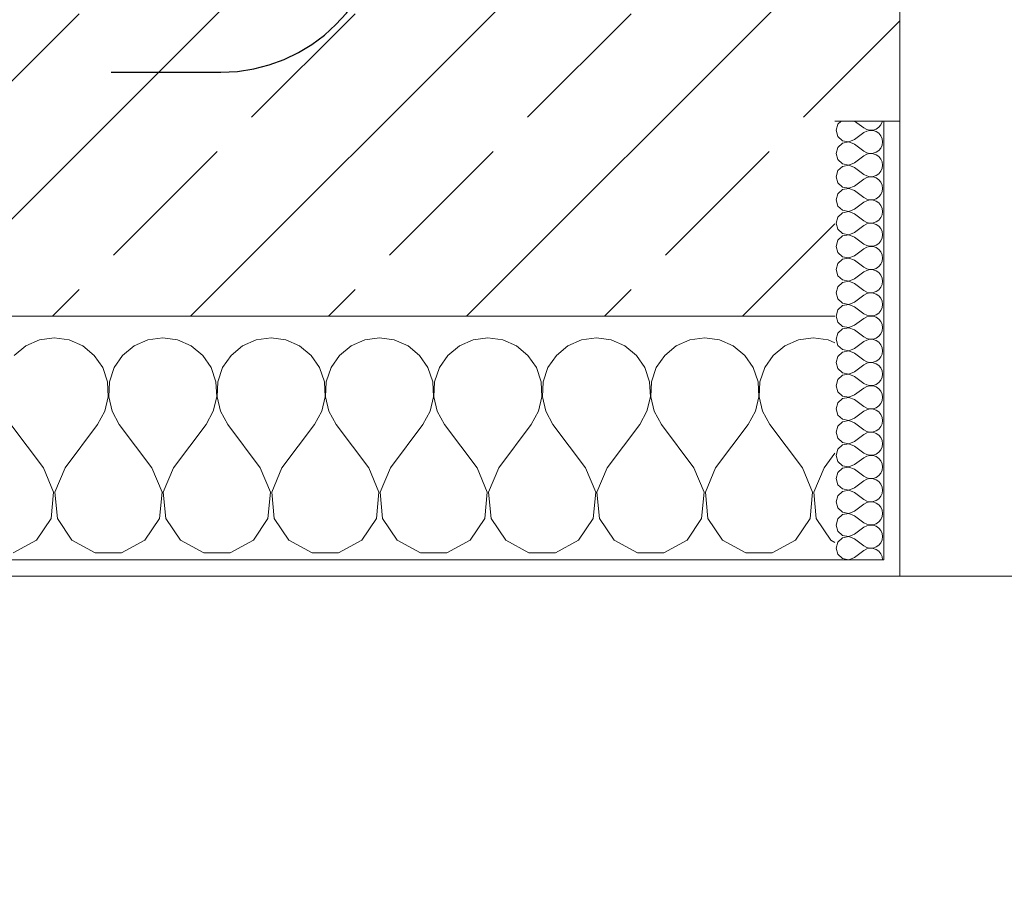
# Model space of a CAD drawing. Header units: metres. Extents: x -3.6 to 65.4, y -11 to 16.8.
# Tile 7 of 178: x 0.579 to 1.184, y -0.347 to 0.187. Entities that reach past the tile are written whole.
import ezdxf

# ---------------------------------------------------------------- set-up
doc = ezdxf.new("R2010")
doc.units = ezdxf.units.M
doc.header["$MEASUREMENT"] = 0
doc.linetypes.add('Punktlinie eng', pattern=[0.0375, 0.0125, -0.025])
for name, color, linetype in [('154 - Bemaßung_ Beschriftung.Ausbau - Deckenspiegel', 7, 'Continuous'), ('208 - Marker.Detail', 7, 'Continuous'), ('604 - Struktur.Wand Aussen', 7, 'Continuous')]:
    doc.layers.add(name, color=color, linetype=linetype)
doc.styles.add('ERSTELLTER_STIL_2', font='txt')
doc.dimstyles.new('ERSTELLTER_STIL__1', dxfattribs={"dimtxt": 0.1, "dimasz": 0.0532, "dimexe": 0.18, "dimexo": 0.0625, "dimgap": 0, "dimtad": 1, "dimtih": 1, "dimtoh": 1, "dimzin": 0, "dimdsep": 46, "dimtxsty": 'ERSTELLTER_STIL_2', "dimblk": 'ARROWHEAD_2', "dimblk1": 'ARROWHEAD_2', "dimblk2": 'ARROWHEAD_2', "dimcen": 0.09, "dimse1": 1, "dimse2": 1, "dimclrd": 7, "dimclre": 7, "dimclrt": 7, "dimazin": 0, "dimtfac": 1, "dimtdec": 4, "dimtmove": 0, "dimatfit": 3, "dimfxl": 1, "dimtolj": 1, "dimtzin": 0, "dimarcsym": 0})
pattern_1 = [(0, (0, 0), (0, 0.0866025), [0, -0.05]), (0, (0.025, 0.0433), (0, 0.0866025), [0, -0.05])]

# ---------------------------------------------------------------- blocks, each defined once
blk = doc.blocks.new('*X65')
at = {"layer": '604 - Struktur.Wand Aussen', "color": 7, "linetype": 'Continuous', "lineweight": 5}
for p, q in [((0.59089, -0.0096), (0.58248, -0.01331)), ((0.6, -0.00833), (0.59089, -0.0096)), ((0.60911, -0.0096), (0.6, -0.00833)), ((0.61752, -0.01331), (0.60911, -0.0096)), ((0.65756, -0.0096), (0.64914, -0.01331)), ((0.66667, -0.00833), (0.65756, -0.0096)), ((0.67578, -0.0096), (0.66667, -0.00833)), ((0.68419, -0.01331), (0.67578, -0.0096)), ((0.72422, -0.0096), (0.71581, -0.01331)), ((0.73333, -0.00833), (0.72422, -0.0096)), ((0.74244, -0.0096), (0.73333, -0.00833)), ((0.75086, -0.01331), (0.74244, -0.0096)), ((0.79089, -0.0096), (0.78248, -0.01331)), ((0.8, -0.00833), (0.79089, -0.0096)), ((0.80911, -0.0096), (0.8, -0.00833)), ((0.81752, -0.01331), (0.80911, -0.0096)), ((0.85756, -0.0096), (0.84914, -0.01331)), ((0.86667, -0.00833), (0.85756, -0.0096)), ((0.87578, -0.0096), (0.86667, -0.00833)), ((0.88419, -0.01331), (0.87578, -0.0096)), ((0.92422, -0.0096), (0.91581, -0.01331)), ((0.93333, -0.00833), (0.92422, -0.0096)), ((0.94244, -0.0096), (0.93333, -0.00833)), ((0.95086, -0.01331), (0.94244, -0.0096)), ((0.99089, -0.0096), (0.98248, -0.01331)), ((1, -0.00833), (0.99089, -0.0096)), ((1.00911, -0.0096), (1, -0.00833)), ((1.01752, -0.01331), (1.00911, -0.0096)), ((1.05756, -0.0096), (1.04914, -0.01331)), ((1.06667, -0.00833), (1.05756, -0.0096)), ((1.07578, -0.0096), (1.06667, -0.00833)), ((1.08, -0.01146), (1.07578, -0.0096)), ((0.58248, -0.01331), (0.57539, -0.01918)), ((0.62461, -0.01918), (0.61752, -0.01331)), ((0.64914, -0.01331), (0.64206, -0.01918)), ((0.69127, -0.01918), (0.68419, -0.01331)), ((0.71581, -0.01331), (0.70873, -0.01918)), ((0.75794, -0.01918), (0.75086, -0.01331)), ((0.78248, -0.01331), (0.77539, -0.01918)), ((0.82461, -0.01918), (0.81752, -0.01331)), ((0.84914, -0.01331), (0.84206, -0.01918)), ((0.89127, -0.01918), (0.88419, -0.01331)), ((0.91581, -0.01331), (0.90873, -0.01918)), ((0.95794, -0.01918), (0.95086, -0.01331)), ((0.98248, -0.01331), (0.97539, -0.01918)), ((1.02461, -0.01918), (1.01752, -0.01331)), ((1.04914, -0.01331), (1.04206, -0.01918)), ((0.62981, -0.02676), (0.62461, -0.01918)), ((0.64206, -0.01918), (0.63685, -0.02676)), ((0.69648, -0.02676), (0.69127, -0.01918)), ((0.70873, -0.01918), (0.70352, -0.02676)), ((0.76315, -0.02676), (0.75794, -0.01918)), ((0.77539, -0.01918), (0.77019, -0.02676)), ((0.82981, -0.02676), (0.82461, -0.01918)), ((0.84206, -0.01918), (0.83685, -0.02676)), ((0.89648, -0.02676), (0.89127, -0.01918)), ((0.90873, -0.01918), (0.90352, -0.02676)), ((0.96315, -0.02676), (0.95794, -0.01918)), ((0.97539, -0.01918), (0.97019, -0.02676)), ((1.02981, -0.02676), (1.02461, -0.01918)), ((1.04206, -0.01918), (1.03685, -0.02676)), ((0.63275, -0.03547), (0.62981, -0.02676)), ((0.63685, -0.02676), (0.63391, -0.03547)), ((0.69942, -0.03547), (0.69648, -0.02676)), ((0.70352, -0.02676), (0.70058, -0.03547)), ((0.76609, -0.03547), (0.76315, -0.02676)), ((0.77019, -0.02676), (0.76725, -0.03547)), ((0.83275, -0.03547), (0.82981, -0.02676)), ((0.83685, -0.02676), (0.83391, -0.03547)), ((0.89942, -0.03547), (0.89648, -0.02676)), ((0.90352, -0.02676), (0.90058, -0.03547)), ((0.96609, -0.03547), (0.96315, -0.02676)), ((0.97019, -0.02676), (0.96725, -0.03547)), ((1.03275, -0.03547), (1.02981, -0.02676)), ((1.03685, -0.02676), (1.03391, -0.03547)), ((0.6332, -0.04466), (0.63275, -0.03547)), ((0.63391, -0.03547), (0.63347, -0.04466)), ((0.69987, -0.04466), (0.69942, -0.03547)), ((0.70058, -0.03547), (0.70013, -0.04466)), ((0.76653, -0.04466), (0.76609, -0.03547)), ((0.76725, -0.03547), (0.7668, -0.04466)), ((0.8332, -0.04466), (0.83275, -0.03547)), ((0.83391, -0.03547), (0.83347, -0.04466)), ((0.89987, -0.04466), (0.89942, -0.03547)), ((0.90058, -0.03547), (0.90013, -0.04466)), ((0.96653, -0.04466), (0.96609, -0.03547)), ((0.96725, -0.03547), (0.9668, -0.04466)), ((1.0332, -0.04466), (1.03275, -0.03547)), ((1.03391, -0.03547), (1.03347, -0.04466)), ((0.63112, -0.05362), (0.6332, -0.04466)), ((0.63347, -0.04466), (0.63555, -0.05362)), ((0.69778, -0.05362), (0.69987, -0.04466)), ((0.70013, -0.04466), (0.70222, -0.05362)), ((0.76445, -0.05362), (0.76653, -0.04466)), ((0.7668, -0.04466), (0.76888, -0.05362)), ((0.83112, -0.05362), (0.8332, -0.04466)), ((0.83347, -0.04466), (0.83555, -0.05362)), ((0.89778, -0.05362), (0.89987, -0.04466)), ((0.90013, -0.04466), (0.90222, -0.05362)), ((0.96445, -0.05362), (0.96653, -0.04466)), ((0.9668, -0.04466), (0.96888, -0.05362)), ((1.03112, -0.05362), (1.0332, -0.04466)), ((1.03347, -0.04466), (1.03555, -0.05362)), ((0.62667, -0.06167), (0.63112, -0.05362)), ((0.63555, -0.05362), (0.64, -0.06167)), ((0.69333, -0.06167), (0.69778, -0.05362)), ((0.70222, -0.05362), (0.70667, -0.06167)), ((0.76, -0.06167), (0.76445, -0.05362)), ((0.76888, -0.05362), (0.77333, -0.06167)), ((0.82667, -0.06167), (0.83112, -0.05362)), ((0.83555, -0.05362), (0.84, -0.06167)), ((0.89333, -0.06167), (0.89778, -0.05362)), ((0.90222, -0.05362), (0.90667, -0.06167)), ((0.96, -0.06167), (0.96445, -0.05362)), ((0.96888, -0.05362), (0.97333, -0.06167)), ((1.02667, -0.06167), (1.03112, -0.05362)), ((1.03555, -0.05362), (1.04, -0.06167)), ((0.59333, -0.08833), (0.57333, -0.06167)), ((0.60667, -0.08833), (0.62667, -0.06167)), ((0.66, -0.08833), (0.64, -0.06167)), ((0.67333, -0.08833), (0.69333, -0.06167)), ((0.72667, -0.08833), (0.70667, -0.06167)), ((0.74, -0.08833), (0.76, -0.06167)), ((0.79333, -0.08833), (0.77333, -0.06167)), ((0.80667, -0.08833), (0.82667, -0.06167)), ((0.86, -0.08833), (0.84, -0.06167)), ((0.87333, -0.08833), (0.89333, -0.06167)), ((0.92667, -0.08833), (0.90667, -0.06167)), ((0.94, -0.08833), (0.96, -0.06167)), ((0.99333, -0.08833), (0.97333, -0.06167)), ((1.00667, -0.08833), (1.02667, -0.06167)), ((1.06, -0.08833), (1.04, -0.06167)), ((1.07333, -0.08833), (1.08, -0.07944)), ((0.59962, -0.1033), (0.59333, -0.08833)), ((0.60667, -0.08833), (0.60038, -0.1033)), ((0.66629, -0.1033), (0.66, -0.08833)), ((0.67333, -0.08833), (0.66705, -0.1033)), ((0.73295, -0.1033), (0.72667, -0.08833)), ((0.74, -0.08833), (0.73371, -0.1033)), ((0.79962, -0.1033), (0.79333, -0.08833)), ((0.80667, -0.08833), (0.80038, -0.1033)), ((0.86629, -0.1033), (0.86, -0.08833)), ((0.87333, -0.08833), (0.86705, -0.1033)), ((0.93295, -0.1033), (0.92667, -0.08833)), ((0.94, -0.08833), (0.93371, -0.1033)), ((0.99962, -0.1033), (0.99333, -0.08833)), ((1.00667, -0.08833), (1.00038, -0.1033)), ((1.06629, -0.1033), (1.06, -0.08833)), ((1.07333, -0.08833), (1.06705, -0.1033)), ((0.59808, -0.11947), (0.59962, -0.1033)), ((0.60038, -0.1033), (0.60192, -0.11947)), ((0.66475, -0.11947), (0.66629, -0.1033)), ((0.66705, -0.1033), (0.66858, -0.11947)), ((0.73142, -0.11947), (0.73295, -0.1033)), ((0.73371, -0.1033), (0.73525, -0.11947)), ((0.79808, -0.11947), (0.79962, -0.1033)), ((0.80038, -0.1033), (0.80192, -0.11947)), ((0.86475, -0.11947), (0.86629, -0.1033)), ((0.86705, -0.1033), (0.86858, -0.11947)), ((0.93142, -0.11947), (0.93295, -0.1033)), ((0.93371, -0.1033), (0.93525, -0.11947)), ((0.99808, -0.11947), (0.99962, -0.1033)), ((1.00038, -0.1033), (1.00192, -0.11947)), ((1.06475, -0.11947), (1.06629, -0.1033)), ((1.06705, -0.1033), (1.06858, -0.11947)), ((0.5891, -0.13299), (0.59808, -0.11947)), ((0.60192, -0.11947), (0.6109, -0.13299)), ((0.65576, -0.13299), (0.66475, -0.11947)), ((0.66858, -0.11947), (0.67757, -0.13299)), ((0.72243, -0.13299), (0.73142, -0.11947)), ((0.73525, -0.11947), (0.74424, -0.13299)), ((0.7891, -0.13299), (0.79808, -0.11947)), ((0.80192, -0.11947), (0.8109, -0.13299)), ((0.85576, -0.13299), (0.86475, -0.11947)), ((0.86858, -0.11947), (0.87757, -0.13299)), ((0.92243, -0.13299), (0.93142, -0.11947)), ((0.93525, -0.11947), (0.94424, -0.13299)), ((0.9891, -0.13299), (0.99808, -0.11947)), ((1.00192, -0.11947), (1.0109, -0.13299)), ((1.05576, -0.13299), (1.06475, -0.11947)), ((1.06858, -0.11947), (1.07757, -0.13299)), ((0.57479, -0.14066), (0.5891, -0.13299)), ((0.6109, -0.13299), (0.62521, -0.14066)), ((0.64145, -0.14066), (0.65576, -0.13299)), ((0.67757, -0.13299), (0.69188, -0.14066)), ((0.70812, -0.14066), (0.72243, -0.13299)), ((0.74424, -0.13299), (0.75855, -0.14066)), ((0.77479, -0.14066), (0.7891, -0.13299)), ((0.8109, -0.13299), (0.82521, -0.14066)), ((0.84145, -0.14066), (0.85576, -0.13299)), ((0.87757, -0.13299), (0.89188, -0.14066)), ((0.90812, -0.14066), (0.92243, -0.13299)), ((0.94424, -0.13299), (0.95855, -0.14066)), ((0.97479, -0.14066), (0.9891, -0.13299)), ((1.0109, -0.13299), (1.02521, -0.14066)), ((1.04145, -0.14066), (1.05576, -0.13299)), ((1.07757, -0.13299), (1.08, -0.13429)), ((0.62521, -0.14066), (0.64145, -0.14066)), ((0.69188, -0.14066), (0.70812, -0.14066)), ((0.75855, -0.14066), (0.77479, -0.14066)), ((0.82521, -0.14066), (0.84145, -0.14066)), ((0.89188, -0.14066), (0.90812, -0.14066)), ((0.95855, -0.14066), (0.97479, -0.14066)), ((1.02521, -0.14066), (1.04145, -0.14066))]:
    blk.add_line(p, q, dxfattribs=at)
blk = doc.blocks.new('*X107')
at = {"layer": '604 - Struktur.Wand Aussen', "color": 7, "linetype": 'Continuous', "lineweight": 5}
for p, q in [((1.08178, 0.12304), (1.08071, 0.11929)), ((1.08392, 0.125), (1.08178, 0.12304)), ((1.09214, 0.125), (1.09786, 0.12071)), ((1.10534, 0.12004), (1.10696, 0.12116)), ((1.10696, 0.12116), (1.10822, 0.12267)), ((1.10822, 0.12267), (1.10901, 0.12448)), ((1.10901, 0.12448), (1.10909, 0.125)), ((1.08071, 0.11929), (1.08178, 0.11553)), ((1.08178, 0.11553), (1.08466, 0.1129)), ((1.09214, 0.11357), (1.09786, 0.11786)), ((1.09786, 0.12071), (1.09958, 0.11976)), ((1.09958, 0.11881), (1.09786, 0.11786)), ((1.09958, 0.11976), (1.1015, 0.11931)), ((1.1015, 0.11926), (1.09958, 0.11881)), ((1.1015, 0.11931), (1.10347, 0.11941)), ((1.10347, 0.11916), (1.1015, 0.11926)), ((1.10347, 0.11941), (1.10534, 0.12004)), ((1.10534, 0.11853), (1.10347, 0.11916)), ((1.10696, 0.11742), (1.10534, 0.11853)), ((1.10822, 0.1159), (1.10696, 0.11742)), ((1.10901, 0.11409), (1.10822, 0.1159)), ((1.08466, 0.11139), (1.08178, 0.10876)), ((1.08466, 0.1129), (1.0885, 0.11217)), ((1.0885, 0.11211), (1.08466, 0.11139)), ((1.0885, 0.11217), (1.09214, 0.11357)), ((1.09214, 0.11071), (1.0885, 0.11211)), ((1.09214, 0.11071), (1.09786, 0.10643)), ((1.10822, 0.10839), (1.10901, 0.11019)), ((1.10929, 0.11214), (1.10901, 0.11409)), ((1.10901, 0.11019), (1.10929, 0.11214)), ((1.08178, 0.10876), (1.08071, 0.105)), ((1.08071, 0.105), (1.08178, 0.10124)), ((1.09214, 0.09929), (1.09786, 0.10357)), ((1.09786, 0.10643), (1.09958, 0.10547)), ((1.09958, 0.10453), (1.09786, 0.10357)), ((1.09958, 0.10547), (1.1015, 0.10503)), ((1.1015, 0.10497), (1.09958, 0.10453)), ((1.1015, 0.10503), (1.10347, 0.10512)), ((1.10347, 0.10488), (1.1015, 0.10497)), ((1.10347, 0.10512), (1.10534, 0.10575)), ((1.10534, 0.10425), (1.10347, 0.10488)), ((1.10534, 0.10575), (1.10696, 0.10687)), ((1.10696, 0.10313), (1.10534, 0.10425)), ((1.10696, 0.10687), (1.10822, 0.10839)), ((1.10822, 0.10161), (1.10696, 0.10313)), ((1.08178, 0.10124), (1.08466, 0.09861)), ((1.08466, 0.0971), (1.08178, 0.09447)), ((1.08466, 0.09861), (1.0885, 0.09789)), ((1.0885, 0.09783), (1.08466, 0.0971)), ((1.0885, 0.09789), (1.09214, 0.09929)), ((1.09214, 0.09643), (1.0885, 0.09783)), ((1.10901, 0.09981), (1.10822, 0.10161)), ((1.10929, 0.09786), (1.10901, 0.09981)), ((1.10901, 0.09591), (1.10929, 0.09786)), ((1.08178, 0.09447), (1.08071, 0.09071)), ((1.09214, 0.09643), (1.09786, 0.09214)), ((1.09786, 0.09214), (1.09958, 0.09119)), ((1.09958, 0.09119), (1.1015, 0.09074)), ((1.1015, 0.09074), (1.10347, 0.09084)), ((1.10347, 0.09084), (1.10534, 0.09147)), ((1.10534, 0.09147), (1.10696, 0.09258)), ((1.10696, 0.09258), (1.10822, 0.0941)), ((1.10822, 0.0941), (1.10901, 0.09591)), ((1.08071, 0.09071), (1.08178, 0.08696)), ((1.08178, 0.08696), (1.08466, 0.08433)), ((1.0885, 0.0836), (1.09214, 0.085)), ((1.09214, 0.085), (1.09786, 0.08929)), ((1.09958, 0.09024), (1.09786, 0.08929)), ((1.1015, 0.09069), (1.09958, 0.09024)), ((1.10347, 0.09059), (1.1015, 0.09069)), ((1.10534, 0.08996), (1.10347, 0.09059)), ((1.10696, 0.08884), (1.10534, 0.08996)), ((1.10822, 0.08733), (1.10696, 0.08884)), ((1.10901, 0.08552), (1.10822, 0.08733)), ((1.10929, 0.08357), (1.10901, 0.08552)), ((1.08178, 0.08018), (1.08071, 0.07643)), ((1.08466, 0.08282), (1.08178, 0.08018)), ((1.08466, 0.08433), (1.0885, 0.0836)), ((1.0885, 0.08354), (1.08466, 0.08282)), ((1.09214, 0.08214), (1.0885, 0.08354)), ((1.09214, 0.08214), (1.09786, 0.07786)), ((1.10696, 0.0783), (1.10822, 0.07982)), ((1.10822, 0.07982), (1.10901, 0.08162)), ((1.10901, 0.08162), (1.10929, 0.08357)), ((1.08071, 0.07643), (1.08178, 0.07267)), ((1.08178, 0.07267), (1.08466, 0.07004)), ((1.09214, 0.07071), (1.09786, 0.075)), ((1.09786, 0.07786), (1.09958, 0.0769)), ((1.09958, 0.07595), (1.09786, 0.075)), ((1.09958, 0.0769), (1.1015, 0.07646)), ((1.1015, 0.0764), (1.09958, 0.07595)), ((1.1015, 0.07646), (1.10347, 0.07655)), ((1.10347, 0.0763), (1.1015, 0.0764)), ((1.10347, 0.07655), (1.10534, 0.07718)), ((1.10534, 0.07567), (1.10347, 0.0763)), ((1.10534, 0.07718), (1.10696, 0.0783)), ((1.10696, 0.07456), (1.10534, 0.07567)), ((1.10822, 0.07304), (1.10696, 0.07456)), ((1.10901, 0.07124), (1.10822, 0.07304)), ((1.08466, 0.06853), (1.08178, 0.0659)), ((1.08466, 0.07004), (1.0885, 0.06931)), ((1.0885, 0.06926), (1.08466, 0.06853)), ((1.0885, 0.06931), (1.09214, 0.07071)), ((1.09214, 0.06786), (1.0885, 0.06926)), ((1.09214, 0.06786), (1.09786, 0.06357)), ((1.10822, 0.06553), (1.10901, 0.06733)), ((1.10929, 0.06929), (1.10901, 0.07124)), ((1.10901, 0.06733), (1.10929, 0.06929)), ((1.08178, 0.0659), (1.08071, 0.06214)), ((1.08071, 0.06214), (1.08178, 0.05839)), ((1.09214, 0.05643), (1.09786, 0.06071)), ((1.09786, 0.06357), (1.09958, 0.06262)), ((1.09958, 0.06167), (1.09786, 0.06071)), ((1.09958, 0.06262), (1.1015, 0.06217)), ((1.1015, 0.06211), (1.09958, 0.06167)), ((1.1015, 0.06217), (1.10347, 0.06227)), ((1.10347, 0.06202), (1.1015, 0.06211)), ((1.10347, 0.06227), (1.10534, 0.0629)), ((1.10534, 0.06139), (1.10347, 0.06202)), ((1.10534, 0.0629), (1.10696, 0.06401)), ((1.10696, 0.06027), (1.10534, 0.06139)), ((1.10696, 0.06401), (1.10822, 0.06553)), ((1.08178, 0.05839), (1.08466, 0.05575)), ((1.08466, 0.05575), (1.0885, 0.05503)), ((1.0885, 0.05497), (1.08466, 0.05425)), ((1.0885, 0.05503), (1.09214, 0.05643)), ((1.09214, 0.05357), (1.0885, 0.05497)), ((1.10822, 0.05876), (1.10696, 0.06027)), ((1.10901, 0.05695), (1.10822, 0.05876)), ((1.10929, 0.055), (1.10901, 0.05695)), ((1.10901, 0.05305), (1.10929, 0.055)), ((1.08178, 0.05161), (1.08071, 0.04786)), ((1.08466, 0.05425), (1.08178, 0.05161)), ((1.09214, 0.05357), (1.09786, 0.04929)), ((1.09786, 0.04929), (1.09958, 0.04833)), ((1.10347, 0.04798), (1.10534, 0.04861)), ((1.10534, 0.04861), (1.10696, 0.04973)), ((1.10696, 0.04973), (1.10822, 0.05124)), ((1.10822, 0.05124), (1.10901, 0.05305)), ((1.08071, 0.04786), (1.08178, 0.0441)), ((1.08178, 0.0441), (1.08466, 0.04147)), ((1.09214, 0.04214), (1.09786, 0.04643)), ((1.09958, 0.04738), (1.09786, 0.04643)), ((1.09958, 0.04833), (1.1015, 0.04789)), ((1.1015, 0.04783), (1.09958, 0.04738)), ((1.1015, 0.04789), (1.10347, 0.04798)), ((1.10347, 0.04773), (1.1015, 0.04783)), ((1.10534, 0.0471), (1.10347, 0.04773)), ((1.10696, 0.04599), (1.10534, 0.0471)), ((1.10822, 0.04447), (1.10696, 0.04599)), ((1.10901, 0.04267), (1.10822, 0.04447)), ((1.10929, 0.04071), (1.10901, 0.04267)), ((1.08178, 0.03733), (1.08071, 0.03357)), ((1.08466, 0.03996), (1.08178, 0.03733)), ((1.08466, 0.04147), (1.0885, 0.04074)), ((1.0885, 0.04069), (1.08466, 0.03996)), ((1.0885, 0.04074), (1.09214, 0.04214)), ((1.09214, 0.03929), (1.0885, 0.04069)), ((1.09214, 0.03929), (1.09786, 0.035)), ((1.10696, 0.03544), (1.10822, 0.03696)), ((1.10822, 0.03696), (1.10901, 0.03876)), ((1.10901, 0.03876), (1.10929, 0.04071)), ((1.08071, 0.03357), (1.08178, 0.02982)), ((1.09214, 0.02786), (1.09786, 0.03214)), ((1.09786, 0.035), (1.09958, 0.03405)), ((1.09958, 0.0331), (1.09786, 0.03214)), ((1.09958, 0.03405), (1.1015, 0.0336)), ((1.1015, 0.03354), (1.09958, 0.0331)), ((1.1015, 0.0336), (1.10347, 0.0337)), ((1.10347, 0.03345), (1.1015, 0.03354)), ((1.10347, 0.0337), (1.10534, 0.03433)), ((1.10534, 0.03282), (1.10347, 0.03345)), ((1.10534, 0.03433), (1.10696, 0.03544)), ((1.10696, 0.0317), (1.10534, 0.03282)), ((1.10822, 0.03018), (1.10696, 0.0317)), ((1.08178, 0.02982), (1.08466, 0.02718)), ((1.08466, 0.02567), (1.08178, 0.02304)), ((1.08466, 0.02718), (1.0885, 0.02646)), ((1.0885, 0.0264), (1.08466, 0.02567)), ((1.0885, 0.02646), (1.09214, 0.02786)), ((1.09214, 0.025), (1.0885, 0.0264)), ((1.09214, 0.025), (1.09786, 0.02071)), ((1.10901, 0.02838), (1.10822, 0.03018)), ((1.10822, 0.02267), (1.10901, 0.02448)), ((1.10929, 0.02643), (1.10901, 0.02838)), ((1.10901, 0.02448), (1.10929, 0.02643)), ((1.08178, 0.02304), (1.08071, 0.01929)), ((1.08071, 0.01929), (1.08178, 0.01553)), ((1.09786, 0.02071), (1.09958, 0.01976)), ((1.09958, 0.01881), (1.09786, 0.01786)), ((1.09958, 0.01976), (1.1015, 0.01931)), ((1.1015, 0.01926), (1.09958, 0.01881)), ((1.1015, 0.01931), (1.10347, 0.01941)), ((1.10347, 0.01916), (1.1015, 0.01926)), ((1.10347, 0.01941), (1.10534, 0.02004)), ((1.10534, 0.01853), (1.10347, 0.01916)), ((1.10534, 0.02004), (1.10696, 0.02116)), ((1.10696, 0.01742), (1.10534, 0.01853)), ((1.10696, 0.02116), (1.10822, 0.02267)), ((1.08178, 0.01553), (1.08466, 0.0129)), ((1.08466, 0.0129), (1.0885, 0.01217)), ((1.0885, 0.01211), (1.08466, 0.01139)), ((1.0885, 0.01217), (1.09214, 0.01357)), ((1.09214, 0.01071), (1.0885, 0.01211)), ((1.09214, 0.01357), (1.09786, 0.01786)), ((1.10822, 0.0159), (1.10696, 0.01742)), ((1.10901, 0.01409), (1.10822, 0.0159)), ((1.10929, 0.01214), (1.10901, 0.01409)), ((1.10901, 0.01019), (1.10929, 0.01214)), ((1.08178, 0.00876), (1.08071, 0.005)), ((1.08466, 0.01139), (1.08178, 0.00876)), ((1.09214, 0.01071), (1.09786, 0.00643)), ((1.09786, 0.00643), (1.09958, 0.00547)), ((1.10534, 0.00575), (1.10696, 0.00687)), ((1.10696, 0.00687), (1.10822, 0.00839)), ((1.10822, 0.00839), (1.10901, 0.01019)), ((1.08071, 0.005), (1.08178, 0.00124)), ((1.08178, 0.00124), (1.08466, -0.00139)), ((1.09214, -0.00071), (1.09786, 0.00357)), ((1.09958, 0.00453), (1.09786, 0.00357)), ((1.09958, 0.00547), (1.1015, 0.00503)), ((1.1015, 0.00497), (1.09958, 0.00453)), ((1.1015, 0.00503), (1.10347, 0.00512)), ((1.10347, 0.00488), (1.1015, 0.00497)), ((1.10347, 0.00512), (1.10534, 0.00575)), ((1.10534, 0.00425), (1.10347, 0.00488)), ((1.10696, 0.00313), (1.10534, 0.00425)), ((1.10822, 0.00161), (1.10696, 0.00313)), ((1.10901, -0.00019), (1.10822, 0.00161)), ((1.08178, -0.00553), (1.08071, -0.00929)), ((1.08466, -0.0029), (1.08178, -0.00553)), ((1.08466, -0.00139), (1.0885, -0.00211)), ((1.0885, -0.00217), (1.08466, -0.0029)), ((1.0885, -0.00211), (1.09214, -0.00071)), ((1.09214, -0.00357), (1.0885, -0.00217)), ((1.09214, -0.00357), (1.09786, -0.00786)), ((1.10696, -0.00742), (1.10822, -0.0059)), ((1.10822, -0.0059), (1.10901, -0.00409)), ((1.10929, -0.00214), (1.10901, -0.00019)), ((1.10901, -0.00409), (1.10929, -0.00214)), ((1.08071, -0.00929), (1.08178, -0.01304)), ((1.09214, -0.015), (1.09786, -0.01071)), ((1.09786, -0.00786), (1.09958, -0.00881)), ((1.09958, -0.00976), (1.09786, -0.01071)), ((1.09958, -0.00881), (1.1015, -0.00926)), ((1.1015, -0.00931), (1.09958, -0.00976)), ((1.1015, -0.00926), (1.10347, -0.00916)), ((1.10347, -0.00941), (1.1015, -0.00931)), ((1.10347, -0.00916), (1.10534, -0.00853)), ((1.10534, -0.01004), (1.10347, -0.00941)), ((1.10534, -0.00853), (1.10696, -0.00742)), ((1.10696, -0.01116), (1.10534, -0.01004)), ((1.10822, -0.01267), (1.10696, -0.01116)), ((1.08178, -0.01304), (1.08466, -0.01567)), ((1.08466, -0.01718), (1.08178, -0.01982)), ((1.08466, -0.01567), (1.0885, -0.0164)), ((1.0885, -0.01646), (1.08466, -0.01718)), ((1.0885, -0.0164), (1.09214, -0.015)), ((1.09214, -0.01786), (1.0885, -0.01646)), ((1.09214, -0.01786), (1.09786, -0.02214)), ((1.10901, -0.01448), (1.10822, -0.01267)), ((1.10929, -0.01643), (1.10901, -0.01448)), ((1.10901, -0.01838), (1.10929, -0.01643)), ((1.08178, -0.01982), (1.08071, -0.02357)), ((1.08071, -0.02357), (1.08178, -0.02733)), ((1.09786, -0.02214), (1.09958, -0.0231)), ((1.09958, -0.02405), (1.09786, -0.025)), ((1.09958, -0.0231), (1.1015, -0.02354)), ((1.1015, -0.0236), (1.09958, -0.02405)), ((1.1015, -0.02354), (1.10347, -0.02345)), ((1.10347, -0.0237), (1.1015, -0.0236)), ((1.10347, -0.02345), (1.10534, -0.02282)), ((1.10534, -0.02433), (1.10347, -0.0237)), ((1.10534, -0.02282), (1.10696, -0.0217)), ((1.10696, -0.0217), (1.10822, -0.02018)), ((1.10822, -0.02018), (1.10901, -0.01838)), ((1.08178, -0.02733), (1.08466, -0.02996)), ((1.08466, -0.02996), (1.0885, -0.03069)), ((1.0885, -0.03069), (1.09214, -0.02929)), ((1.09214, -0.02929), (1.09786, -0.025)), ((1.10696, -0.02544), (1.10534, -0.02433)), ((1.10822, -0.02696), (1.10696, -0.02544)), ((1.10901, -0.02876), (1.10822, -0.02696)), ((1.10929, -0.03071), (1.10901, -0.02876)), ((1.08178, -0.0341), (1.08071, -0.03786)), ((1.08466, -0.03147), (1.08178, -0.0341)), ((1.0885, -0.03074), (1.08466, -0.03147)), ((1.09214, -0.03214), (1.0885, -0.03074)), ((1.09214, -0.03214), (1.09786, -0.03643)), ((1.10534, -0.0371), (1.10696, -0.03599)), ((1.10696, -0.03599), (1.10822, -0.03447)), ((1.10822, -0.03447), (1.10901, -0.03267)), ((1.10901, -0.03267), (1.10929, -0.03071)), ((1.08071, -0.03786), (1.08178, -0.04161)), ((1.08178, -0.04161), (1.08466, -0.04425)), ((1.09214, -0.04357), (1.09786, -0.03929)), ((1.09786, -0.03643), (1.09958, -0.03738)), ((1.09958, -0.03833), (1.09786, -0.03929)), ((1.09958, -0.03738), (1.1015, -0.03783)), ((1.1015, -0.03789), (1.09958, -0.03833)), ((1.1015, -0.03783), (1.10347, -0.03773)), ((1.10347, -0.03798), (1.1015, -0.03789)), ((1.10347, -0.03773), (1.10534, -0.0371)), ((1.10534, -0.03861), (1.10347, -0.03798)), ((1.10696, -0.03973), (1.10534, -0.03861)), ((1.10822, -0.04124), (1.10696, -0.03973)), ((1.10901, -0.04305), (1.10822, -0.04124)), ((1.08178, -0.04839), (1.08071, -0.05214)), ((1.08466, -0.04575), (1.08178, -0.04839)), ((1.08466, -0.04425), (1.0885, -0.04497)), ((1.0885, -0.04503), (1.08466, -0.04575)), ((1.0885, -0.04497), (1.09214, -0.04357)), ((1.09214, -0.04643), (1.0885, -0.04503)), ((1.09214, -0.04643), (1.09786, -0.05071)), ((1.10822, -0.04876), (1.10901, -0.04695)), ((1.10929, -0.045), (1.10901, -0.04305)), ((1.10901, -0.04695), (1.10929, -0.045)), ((1.08071, -0.05214), (1.08178, -0.0559)), ((1.09214, -0.05786), (1.09786, -0.05357)), ((1.09786, -0.05071), (1.09958, -0.05167)), ((1.09958, -0.05262), (1.09786, -0.05357)), ((1.09958, -0.05167), (1.1015, -0.05211)), ((1.1015, -0.05217), (1.09958, -0.05262)), ((1.1015, -0.05211), (1.10347, -0.05202)), ((1.10347, -0.05227), (1.1015, -0.05217)), ((1.10347, -0.05202), (1.10534, -0.05139)), ((1.10534, -0.0529), (1.10347, -0.05227)), ((1.10534, -0.05139), (1.10696, -0.05027)), ((1.10696, -0.05401), (1.10534, -0.0529)), ((1.10696, -0.05027), (1.10822, -0.04876)), ((1.10822, -0.05553), (1.10696, -0.05401)), ((1.08178, -0.0559), (1.08466, -0.05853)), ((1.08466, -0.06004), (1.08178, -0.06267)), ((1.08466, -0.05853), (1.0885, -0.05926)), ((1.0885, -0.05931), (1.08466, -0.06004)), ((1.0885, -0.05926), (1.09214, -0.05786)), ((1.09214, -0.06071), (1.0885, -0.05931)), ((1.10901, -0.05733), (1.10822, -0.05553)), ((1.10929, -0.05929), (1.10901, -0.05733)), ((1.10901, -0.06124), (1.10929, -0.05929)), ((1.08178, -0.06267), (1.08071, -0.06643)), ((1.08071, -0.06643), (1.08178, -0.07018)), ((1.09214, -0.06071), (1.09786, -0.065)), ((1.09786, -0.065), (1.09958, -0.06595)), ((1.09958, -0.06595), (1.1015, -0.0664)), ((1.1015, -0.06646), (1.09958, -0.0669)), ((1.1015, -0.0664), (1.10347, -0.0663)), ((1.10347, -0.06655), (1.1015, -0.06646)), ((1.10347, -0.0663), (1.10534, -0.06567)), ((1.10534, -0.06718), (1.10347, -0.06655)), ((1.10534, -0.06567), (1.10696, -0.06456)), ((1.10696, -0.06456), (1.10822, -0.06304)), ((1.10822, -0.06304), (1.10901, -0.06124)), ((1.08178, -0.07018), (1.08466, -0.07282)), ((1.0885, -0.07354), (1.09214, -0.07214)), ((1.09214, -0.07214), (1.09786, -0.06786)), ((1.09958, -0.0669), (1.09786, -0.06786)), ((1.10696, -0.0683), (1.10534, -0.06718)), ((1.10822, -0.06982), (1.10696, -0.0683)), ((1.10901, -0.07162), (1.10822, -0.06982)), ((1.10929, -0.07357), (1.10901, -0.07162)), ((1.08178, -0.07696), (1.08071, -0.08071)), ((1.08466, -0.07433), (1.08178, -0.07696)), ((1.08466, -0.07282), (1.0885, -0.07354)), ((1.0885, -0.0736), (1.08466, -0.07433)), ((1.09214, -0.075), (1.0885, -0.0736)), ((1.09214, -0.075), (1.09786, -0.07929)), ((1.10696, -0.07884), (1.10822, -0.07733)), ((1.10822, -0.07733), (1.10901, -0.07552)), ((1.10901, -0.07552), (1.10929, -0.07357)), ((1.08071, -0.08071), (1.08178, -0.08447)), ((1.08178, -0.08447), (1.08466, -0.0871)), ((1.09214, -0.08643), (1.09786, -0.08214)), ((1.09786, -0.07929), (1.09958, -0.08024)), ((1.09958, -0.08119), (1.09786, -0.08214)), ((1.09958, -0.08024), (1.1015, -0.08069)), ((1.1015, -0.08074), (1.09958, -0.08119)), ((1.1015, -0.08069), (1.10347, -0.08059)), ((1.10347, -0.08084), (1.1015, -0.08074)), ((1.10347, -0.08059), (1.10534, -0.07996)), ((1.10534, -0.08147), (1.10347, -0.08084)), ((1.10534, -0.07996), (1.10696, -0.07884)), ((1.10696, -0.08258), (1.10534, -0.08147)), ((1.10822, -0.0841), (1.10696, -0.08258)), ((1.10901, -0.08591), (1.10822, -0.0841)), ((1.08466, -0.08861), (1.08178, -0.09124)), ((1.08466, -0.0871), (1.0885, -0.08783)), ((1.0885, -0.08789), (1.08466, -0.08861)), ((1.0885, -0.08783), (1.09214, -0.08643)), ((1.09214, -0.08929), (1.0885, -0.08789)), ((1.09214, -0.08929), (1.09786, -0.09357)), ((1.10822, -0.09161), (1.10901, -0.08981)), ((1.10929, -0.08786), (1.10901, -0.08591)), ((1.10901, -0.08981), (1.10929, -0.08786)), ((1.08178, -0.09124), (1.08071, -0.095)), ((1.08071, -0.095), (1.08178, -0.09876)), ((1.09214, -0.10071), (1.09786, -0.09643)), ((1.09786, -0.09357), (1.09958, -0.09453)), ((1.09958, -0.09547), (1.09786, -0.09643)), ((1.09958, -0.09453), (1.1015, -0.09497)), ((1.1015, -0.09503), (1.09958, -0.09547)), ((1.1015, -0.09497), (1.10347, -0.09488)), ((1.10347, -0.09512), (1.1015, -0.09503)), ((1.10347, -0.09488), (1.10534, -0.09425)), ((1.10534, -0.09575), (1.10347, -0.09512)), ((1.10534, -0.09425), (1.10696, -0.09313)), ((1.10696, -0.09687), (1.10534, -0.09575)), ((1.10696, -0.09313), (1.10822, -0.09161)), ((1.08178, -0.09876), (1.08466, -0.10139)), ((1.08466, -0.1029), (1.08178, -0.10553)), ((1.08466, -0.10139), (1.0885, -0.10211)), ((1.0885, -0.10217), (1.08466, -0.1029)), ((1.0885, -0.10211), (1.09214, -0.10071)), ((1.09214, -0.10357), (1.0885, -0.10217)), ((1.10822, -0.09839), (1.10696, -0.09687)), ((1.10901, -0.10019), (1.10822, -0.09839)), ((1.10929, -0.10214), (1.10901, -0.10019)), ((1.10901, -0.10409), (1.10929, -0.10214)), ((1.08178, -0.10553), (1.08071, -0.10929)), ((1.09214, -0.10357), (1.09786, -0.10786)), ((1.09786, -0.10786), (1.09958, -0.10881)), ((1.09958, -0.10881), (1.1015, -0.10926)), ((1.10347, -0.10916), (1.10534, -0.10853)), ((1.10534, -0.10853), (1.10696, -0.10742)), ((1.10696, -0.10742), (1.10822, -0.1059)), ((1.10822, -0.1059), (1.10901, -0.10409)), ((1.08071, -0.10929), (1.08178, -0.11304)), ((1.08178, -0.11304), (1.08466, -0.11567)), ((1.0885, -0.1164), (1.09214, -0.115)), ((1.09214, -0.115), (1.09786, -0.11071)), ((1.09958, -0.10976), (1.09786, -0.11071)), ((1.1015, -0.10931), (1.09958, -0.10976)), ((1.1015, -0.10926), (1.10347, -0.10916)), ((1.10347, -0.10941), (1.1015, -0.10931)), ((1.10534, -0.11004), (1.10347, -0.10941)), ((1.10696, -0.11116), (1.10534, -0.11004)), ((1.10822, -0.11267), (1.10696, -0.11116)), ((1.10901, -0.11448), (1.10822, -0.11267)), ((1.10929, -0.11643), (1.10901, -0.11448)), ((1.08178, -0.11982), (1.08071, -0.12357)), ((1.08466, -0.11718), (1.08178, -0.11982)), ((1.08466, -0.11567), (1.0885, -0.1164)), ((1.0885, -0.11646), (1.08466, -0.11718)), ((1.09214, -0.11786), (1.0885, -0.11646)), ((1.09214, -0.11786), (1.09786, -0.12214)), ((1.10696, -0.1217), (1.10822, -0.12018)), ((1.10822, -0.12018), (1.10901, -0.11838)), ((1.10901, -0.11838), (1.10929, -0.11643)), ((1.08071, -0.12357), (1.08178, -0.12733)), ((1.09214, -0.12929), (1.09786, -0.125)), ((1.09786, -0.12214), (1.09958, -0.1231)), ((1.09958, -0.12405), (1.09786, -0.125)), ((1.09958, -0.1231), (1.1015, -0.12354)), ((1.1015, -0.1236), (1.09958, -0.12405)), ((1.1015, -0.12354), (1.10347, -0.12345)), ((1.10347, -0.1237), (1.1015, -0.1236)), ((1.10347, -0.12345), (1.10534, -0.12282)), ((1.10534, -0.12433), (1.10347, -0.1237)), ((1.10534, -0.12282), (1.10696, -0.1217)), ((1.10696, -0.12544), (1.10534, -0.12433)), ((1.10822, -0.12696), (1.10696, -0.12544)), ((1.10901, -0.12876), (1.10822, -0.12696)), ((1.08178, -0.12733), (1.08466, -0.12996)), ((1.08466, -0.13147), (1.08178, -0.1341)), ((1.08466, -0.12996), (1.0885, -0.13069)), ((1.0885, -0.13074), (1.08466, -0.13147)), ((1.0885, -0.13069), (1.09214, -0.12929)), ((1.09214, -0.13214), (1.0885, -0.13074)), ((1.09214, -0.13214), (1.09786, -0.13643)), ((1.10822, -0.13447), (1.10901, -0.13267)), ((1.10929, -0.13071), (1.10901, -0.12876)), ((1.10901, -0.13267), (1.10929, -0.13071)), ((1.08178, -0.1341), (1.08071, -0.13786)), ((1.08071, -0.13786), (1.08178, -0.14161)), ((1.09786, -0.13643), (1.09958, -0.13738)), ((1.09958, -0.13833), (1.09786, -0.13929)), ((1.09958, -0.13738), (1.1015, -0.13783)), ((1.1015, -0.13789), (1.09958, -0.13833)), ((1.1015, -0.13783), (1.10347, -0.13773)), ((1.10347, -0.13798), (1.1015, -0.13789)), ((1.10347, -0.13773), (1.10534, -0.1371)), ((1.10534, -0.13861), (1.10347, -0.13798)), ((1.10534, -0.1371), (1.10696, -0.13599)), ((1.10696, -0.13973), (1.10534, -0.13861)), ((1.10696, -0.13599), (1.10822, -0.13447)), ((1.08178, -0.14161), (1.08466, -0.14425)), ((1.08466, -0.14425), (1.0885, -0.14497)), ((1.0885, -0.14497), (1.09214, -0.14357)), ((1.09214, -0.14357), (1.09786, -0.13929)), ((1.10822, -0.14124), (1.10696, -0.13973)), ((1.10901, -0.14305), (1.10822, -0.14124)), ((1.10929, -0.145), (1.10901, -0.14305))]:
    blk.add_line(p, q, dxfattribs=at)
blk = doc.blocks.new('*D172')
at = {"layer": '154 - Bemaßung_ Beschriftung.Ausbau - Deckenspiegel', "color": 7, "linetype": 'Continuous', "lineweight": 5}
for p, q in [((0.285, -1.05129), (0.285, -0.94629)), ((0.375, -1.05129), (0.375, -0.94629)), ((0.30521, -0.96379), (0.26479, -1.03379)), ((0.39521, -0.96379), (0.35479, -1.03379)), ((0.25077, -0.99879), (0.285, -0.99879)), ((0.285, -0.99879), (0.375, -0.99879)), ((0.375, -0.99879), (0.855, -0.99879))]:
    blk.add_line(p, q, dxfattribs=at)
at = {"layer": '154 - Bemaßung_ Beschriftung.Ausbau - Deckenspiegel', "color": 7, "lineweight": 5, "insert": (0.18888, -0.97879), "char_height": 0.1, "attachment_point": 7, "style": 'ERSTELLTER_STIL_2'}
blk.add_mtext('\\A1;{\\pql;\\fArial|b0|i0|c0|p38;9}', dxfattribs=at)
blk = doc.blocks.new('ARROWHEAD_2')
at = {"color": 0, "linetype": 'Continuous', "lineweight": 0}
for p, q in [((-0.378, -0.655), (0.378, 0.655)), ((0, 0), (-1, 0))]:
    blk.add_line(p, q, dxfattribs=at)
blk = doc.blocks.new('*D173')
at = {"layer": '154 - Bemaßung_ Beschriftung.Ausbau - Deckenspiegel', "color": 7, "linetype": 'Continuous', "lineweight": 5}
for p, q in [((0.855, -1.05129), (0.855, -0.94629)), ((0.39521, -0.96379), (0.35479, -1.03379)), ((0.87521, -0.96379), (0.83479, -1.03379)), ((0.375, -0.99879), (0.855, -0.99879))]:
    blk.add_line(p, q, dxfattribs=at)
at = {"layer": '154 - Bemaßung_ Beschriftung.Ausbau - Deckenspiegel', "color": 7, "lineweight": 5, "insert": (0.53911, -0.97879), "char_height": 0.1, "attachment_point": 7, "style": 'ERSTELLTER_STIL_2'}
blk.add_mtext('\\A1;{\\pql;\\fArial|b0|i0|c0|p38;48}', dxfattribs=at)
blk = doc.blocks.new('*D174')
at = {"layer": '154 - Bemaßung_ Beschriftung.Ausbau - Deckenspiegel', "color": 7, "linetype": 'Continuous', "lineweight": 5}
for p, q in [((0.855, -1.05129), (0.855, -0.94629)), ((1.335, -1.05129), (1.335, -0.94629)), ((0.87521, -0.96379), (0.83479, -1.03379)), ((1.35521, -0.96379), (1.31479, -1.03379)), ((0.855, -0.99879), (1.335, -0.99879))]:
    blk.add_line(p, q, dxfattribs=at)
at = {"layer": '154 - Bemaßung_ Beschriftung.Ausbau - Deckenspiegel', "color": 7, "lineweight": 5, "insert": (1.01911, -0.97879), "char_height": 0.1, "attachment_point": 7, "style": 'ERSTELLTER_STIL_2'}
blk.add_mtext('\\A1;{\\pql;\\fArial|b0|i0|c0|p38;48}', dxfattribs=at)

msp = doc.modelspace()

# ---------------------------------------------------------------- hatches: boundary and pattern name
at = {"layer": '604 - Struktur.Wand Aussen', "linetype": 'Continuous', "lineweight": 0, "true_color": 0x000000}
h = msp.add_hatch(dxfattribs=at)
h.set_pattern_fill('Beton__Stahlbeton_0001', color=18, style=0, pattern_type=2)
h.set_pattern_definition([(45, (0, 0), (-0.084853, 0.084853), []), (45, (-0.04243, 0.04243), (-0.084853, 0.084853), [0.09, -0.03])])
h.paths.add_polyline_path([(0.225, 0.20152), (0.225, 0.005), (1.08, 0.005), (1.08, 0.125), (1.11, 0.125), (1.12, 0.125), (1.12, 0.195), (1.11, 0.195), (1.11, 0.245), (0.27378, 0.245)])
h = msp.add_hatch(dxfattribs=at)
h.set_pattern_fill('Verputz_0001', color=18, style=0, pattern_type=2)
h.set_pattern_definition(pattern_1)
h.paths.add_polyline_path([(1.11, 0.125), (1.11, -0.155), (1.12, -0.155), (1.12, 0.125)])
h = msp.add_hatch(dxfattribs=at)
h.set_pattern_fill('Verputz_0001', color=18, style=0, pattern_type=2)
h.set_pattern_definition(pattern_1)
h.paths.add_polyline_path([(-0.165, -0.155), (1.11, -0.155), (1.11, -0.145), (-0.16378, -0.145), (-0.165, -0.14609)])

# ---------------------------------------------------------------- linework, layer by layer
at = {"layer": '208 - Marker.Detail', "color": 30, "linetype": 'Punktlinie eng', "lineweight": 25, "true_color": 0xff6e00}
msp.add_line((0.235, 0.155), (0.70249, 0.155), dxfattribs=at)
msp.add_arc((0.70249, 0.255), 0.1, 270, 0, dxfattribs=at)
at = {"layer": '604 - Struktur.Wand Aussen', "color": 7, "linetype": 'Continuous', "lineweight": 13}
for p, q in [((1.12, 0.125), (1.12, 0.195)), ((0.225, 0.005), (1.08, 0.005)), ((1.12, -0.155), (3.52, -0.155))]:
    msp.add_line(p, q, dxfattribs=at)
at = {"layer": '604 - Struktur.Wand Aussen', "color": 7, "linetype": 'Continuous', "lineweight": 5}
for p, q in [((1.08, 0.125), (1.11, 0.125)), ((1.11, 0.125), (1.11, -0.145)), ((1.11, 0.125), (1.12, 0.125)), ((1.11, -0.145), (1.11, 0.125)), ((1.12, 0.005), (1.12, 0.125)), ((1.12, -0.005), (1.12, 0.005)), ((1.12, -0.145), (1.12, -0.005)), ((-0.025, -0.145), (1.08, -0.145)), ((1.08, -0.145), (1.11, -0.145)), ((1.12, -0.155), (1.12, -0.145)), ((1.11, -0.155), (1.12, -0.155))]:
    msp.add_line(p, q, dxfattribs=at)
at = {"layer": '604 - Struktur.Wand Aussen', "color": 7, "linetype": 'Continuous', "lineweight": 5, "flags": 128}
msp.add_lwpolyline([(-0.165, -0.155), (1.11, -0.155)], dxfattribs=at)

# ---------------------------------------------------------------- block references
at = {"layer": '604 - Struktur.Wand Aussen', "color": 7, "lineweight": 18}
for name in ['*X107', '*X65']:
    msp.add_blockref(name, (0, 0), dxfattribs=at)

# ---------------------------------------------------------------- dimensions: what is measured, and where the dimension line sits
at = {"layer": '154 - Bemaßung_ Beschriftung.Ausbau - Deckenspiegel', "color": 7, "linetype": 'Continuous', "lineweight": 5}
for base, p1, p2, picture, middle in [((0.375, -0.99879), (0.285, 1.00998), (0.375, 1.00998), '*D172', (0.227, -0.92879)), ((0.855, -0.99879), (0.375, 1.00998), (0.855, 0.96829), '*D173', (0.61535, -0.92879)), ((1.335, -0.99879), (0.855, 0.96829), (1.335, 0.98291), '*D174', (1.09535, -0.92879))]:
    dim = msp.add_linear_dim(base=base, p1=p1, p2=p2, dimstyle='ERSTELLTER_STIL__1', dxfattribs=at)
    dim.commit()
    dim.dimension.update_dxf_attribs({"geometry": picture, "text_midpoint": middle, "dimtype": 160})

doc.saveas('drawing.dxf')
